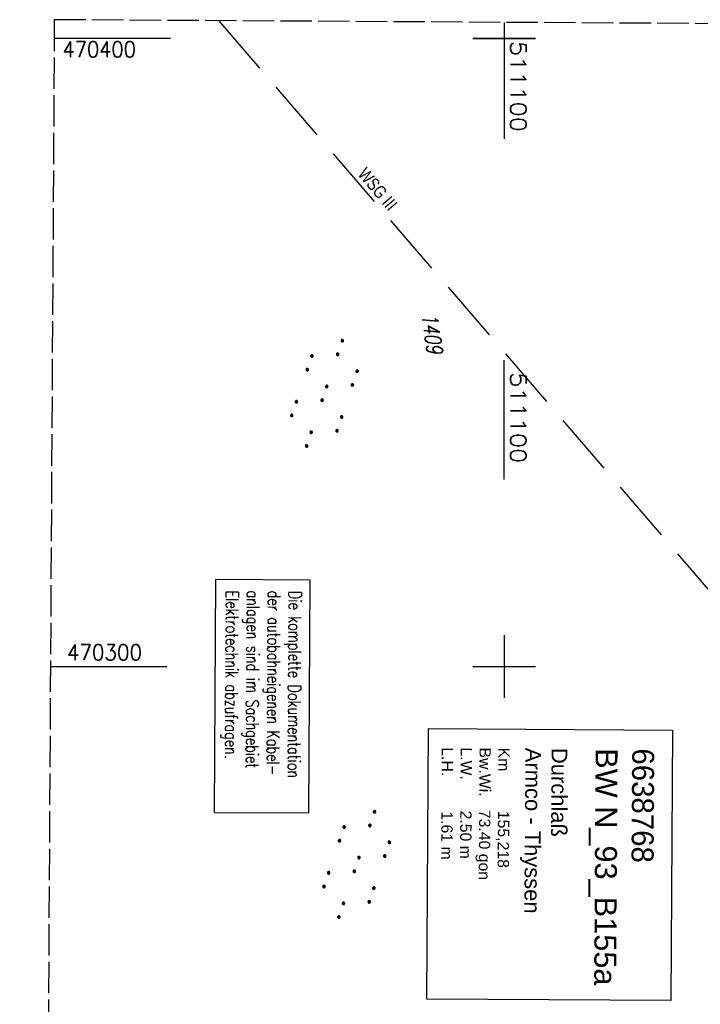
# Model space of a CAD drawing. Extents: x 511022 to 511316, y 469476 to 470403.
# Tile 17 of 21: x 511023 to 511131, y 470246 to 470403. Entities that reach past the tile are written whole.
import ezdxf
from ezdxf.enums import TextEntityAlignment as Align

# ---------------------------------------------------------------- set-up
doc = ezdxf.new("R2010")
doc.units = 0
doc.header["$LTSCALE"] = 10
doc.header["$MEASUREMENT"] = 0
for name, pattern in [('AUSGEZOGEN', [0]), ('LT00', [0]), ('LT05', [0.7, 0.5, -0.2]), ('LT14', [0.6, 0.5, -0.1])]:
    doc.linetypes.add(name, pattern=pattern)
doc.layers.get('0').update_dxf_attribs({"linetype": 'LT00'})
doc.layers.add('-BLATT_97-RAND', color=7, linetype='LT14', plot=False)
for name, color, linetype in [('BAB-KABEL_TEXT_KASTEN', 224, 'Continuous'), ('BW_TEXT', 20, 'AUSGEZOGEN'), ('DFK_FLUR_NR', 250, 'LT00'), ('DFK_NUTZUNG', 250, 'LT00'), ('V96_RASTER', 250, 'LT00'), ('V97_RASTER', 250, 'LT00'), ('WSG-GRENZE', 162, 'LT05'), ('WSG_TEXT', 163, 'Continuous')]:
    doc.layers.add(name, color=color, linetype=linetype)
doc.styles.add('Beschrift', font='ARIAL.TTF')
doc.styles.add('ROMANS', font='romans.shx', dxfattribs={"width": 0.8})
doc.styles.get("Standard").update_dxf_attribs({"font": 'romans.shx'})

# ---------------------------------------------------------------- blocks, each defined once
blk = doc.blocks.new('SYMB7110')
at = {"color": 0, "linetype": 'ByBlock'}
for p, q in [((-0.515, 0.392919), (-0.515, 0.367081)), ((-0.51, 0.362895), (-0.51, 0.397105)), ((-0.505, 0.399164), (-0.505, 0.360836)), ((-0.5, 0.360204), (-0.5, 0.399796)), ((-0.495, 0.399164), (-0.495, 0.360836)), ((-0.49, 0.362895), (-0.49, 0.397105)), ((-0.485, 0.392919), (-0.485, 0.367081)), ((-0.48, 0.379874), (-0.48, 0.380145)), ((-0.285, 0.392919), (-0.285, 0.367081)), ((-0.28, 0.362895), (-0.28, 0.397105)), ((-0.275, 0.399164), (-0.275, 0.360836)), ((-0.27, 0.360204), (-0.27, 0.399796)), ((-0.265, 0.399164), (-0.265, 0.360836)), ((-0.26, 0.362895), (-0.26, 0.397105)), ((-0.255, 0.392919), (-0.255, 0.367081)), ((-0.25, 0.379874), (-0.25, 0.380146)), ((0.255, 0.392919), (0.255, 0.367081)), ((0.26, 0.362895), (0.26, 0.397105)), ((0.265, 0.399164), (0.265, 0.360836)), ((0.27, 0.360204), (0.27, 0.399796)), ((0.275, 0.399164), (0.275, 0.360836)), ((0.28, 0.362895), (0.28, 0.397105)), ((0.285, 0.392919), (0.285, 0.367081)), ((0.29, 0.379874), (0.29, 0.380145)), ((0.485, 0.392919), (0.485, 0.367081)), ((0.49, 0.362895), (0.49, 0.397105)), ((0.495, 0.399164), (0.495, 0.360836)), ((0.5, 0.360204), (0.5, 0.399796)), ((0.505, 0.399164), (0.505, 0.360836)), ((0.51, 0.362895), (0.51, 0.397105)), ((0.515, 0.392919), (0.515, 0.367081)), ((0.52, 0.379874), (0.52, 0.380146)), ((-0.9, 0.012919), (-0.9, -0.012919)), ((-0.895, -0.017106), (-0.895, 0.017105)), ((-0.89, 0.019164), (-0.89, -0.019164)), ((-0.885, -0.019797), (-0.885, 0.019796)), ((-0.88, 0.019164), (-0.88, -0.019164)), ((-0.875, -0.017106), (-0.875, 0.017105)), ((-0.87, 0.012919), (-0.87, -0.012919)), ((-0.865, -0.000126), (-0.865, 0.000145)), ((-0.67, 0.012919), (-0.67, -0.012919)), ((-0.665, -0.017106), (-0.665, 0.017105)), ((-0.66, 0.019164), (-0.66, -0.019164)), ((-0.655, -0.019797), (-0.655, 0.019796)), ((-0.65, 0.019164), (-0.65, -0.019164)), ((-0.645, -0.017106), (-0.645, 0.017105)), ((-0.64, 0.012919), (-0.64, -0.012919)), ((-0.635, -0.000126), (-0.635, 0.000145)), ((-0.13, 0.012919), (-0.13, -0.012919)), ((-0.125, -0.017105), (-0.125, 0.017105)), ((-0.12, 0.019164), (-0.12, -0.019164)), ((-0.115, -0.019796), (-0.115, 0.019796)), ((-0.11, 0.019164), (-0.11, -0.019164)), ((-0.105, -0.017105), (-0.105, 0.017105)), ((-0.1, 0.012919), (-0.1, -0.012919)), ((-0.095, -0.000126), (-0.095, 0.000146)), ((0.1, 0.012919), (0.1, -0.012919)), ((0.105, -0.017105), (0.105, 0.017105)), ((0.11, 0.019164), (0.11, -0.019164)), ((0.115, -0.019796), (0.115, 0.019796)), ((0.12, 0.019164), (0.12, -0.019164)), ((0.125, -0.017105), (0.125, 0.017105)), ((0.13, 0.012919), (0.13, -0.012919)), ((0.135, -0.000126), (0.135, 0.000146)), ((0.64, 0.012919), (0.64, -0.012919)), ((0.645, -0.017105), (0.645, 0.017105)), ((0.65, 0.019164), (0.65, -0.019164)), ((0.655, -0.019796), (0.655, 0.019796)), ((0.66, 0.019164), (0.66, -0.019164)), ((0.665, -0.017105), (0.665, 0.017105)), ((0.67, 0.012919), (0.67, -0.012919)), ((0.675, -0.000126), (0.675, 0.000146)), ((0.87, 0.012919), (0.87, -0.012919)), ((0.875, -0.017105), (0.875, 0.017105)), ((0.88, 0.019164), (0.88, -0.019164)), ((0.885, -0.019796), (0.885, 0.019796)), ((0.89, 0.019164), (0.89, -0.019164)), ((0.895, -0.017105), (0.895, 0.017105)), ((0.9, 0.012919), (0.9, -0.012919)), ((0.905, -0.000126), (0.905, 0.000146)), ((-0.515, -0.367081), (-0.515, -0.392919)), ((-0.51, -0.397105), (-0.51, -0.362895)), ((-0.505, -0.360836), (-0.505, -0.399164)), ((-0.5, -0.399796), (-0.5, -0.360204)), ((-0.495, -0.360836), (-0.495, -0.399164)), ((-0.49, -0.397106), (-0.49, -0.362895)), ((-0.485, -0.367081), (-0.485, -0.392919)), ((-0.48, -0.380126), (-0.48, -0.379855)), ((-0.285, -0.367081), (-0.285, -0.392919)), ((-0.28, -0.397105), (-0.28, -0.362895)), ((-0.275, -0.360836), (-0.275, -0.399164)), ((-0.27, -0.399796), (-0.27, -0.360204)), ((-0.265, -0.360836), (-0.265, -0.399164)), ((-0.26, -0.397105), (-0.26, -0.362895)), ((-0.255, -0.367081), (-0.255, -0.392919)), ((-0.25, -0.380126), (-0.25, -0.379855)), ((0.255, -0.367081), (0.255, -0.392919)), ((0.26, -0.397105), (0.26, -0.362895)), ((0.265, -0.360836), (0.265, -0.399164)), ((0.27, -0.399796), (0.27, -0.360204)), ((0.275, -0.360836), (0.275, -0.399164)), ((0.28, -0.397105), (0.28, -0.362895)), ((0.285, -0.367081), (0.285, -0.392919)), ((0.29, -0.380126), (0.29, -0.379855)), ((0.485, -0.367081), (0.485, -0.392919)), ((0.49, -0.397105), (0.49, -0.362895)), ((0.495, -0.360836), (0.495, -0.399164)), ((0.5, -0.399796), (0.5, -0.360204)), ((0.505, -0.360836), (0.505, -0.399164)), ((0.51, -0.397105), (0.51, -0.362895)), ((0.515, -0.367081), (0.515, -0.392919)), ((0.52, -0.380126), (0.52, -0.379855))]:
    blk.add_line(p, q, dxfattribs=at)
for points in [[(-0.48, 0.38), (-0.481981, 0.388678), (-0.48753, 0.395637), (-0.49555, 0.399499), (-0.50445, 0.399499), (-0.51247, 0.395637), (-0.518019, 0.388678), (-0.52, 0.38), (-0.518019, 0.371322), (-0.51247, 0.364363), (-0.50445, 0.360501), (-0.49555, 0.360501), (-0.48753, 0.364363), (-0.481981, 0.371322), (-0.48, 0.38)], [(-0.25, 0.38), (-0.251981, 0.388678), (-0.25753, 0.395637), (-0.26555, 0.399499), (-0.27445, 0.399499), (-0.28247, 0.395637), (-0.288019, 0.388678), (-0.29, 0.38), (-0.288019, 0.371322), (-0.28247, 0.364363), (-0.27445, 0.360501), (-0.26555, 0.360501), (-0.25753, 0.364363), (-0.251981, 0.371322), (-0.25, 0.38)], [(0.29, 0.38), (0.288019, 0.388678), (0.28247, 0.395637), (0.27445, 0.399499), (0.26555, 0.399499), (0.25753, 0.395637), (0.251981, 0.388678), (0.25, 0.38), (0.251981, 0.371322), (0.25753, 0.364363), (0.26555, 0.360501), (0.27445, 0.360501), (0.28247, 0.364363), (0.288019, 0.371322), (0.29, 0.38)], [(0.52, 0.38), (0.518019, 0.388678), (0.51247, 0.395637), (0.50445, 0.399499), (0.495549, 0.399499), (0.48753, 0.395637), (0.481981, 0.388678), (0.48, 0.38), (0.481981, 0.371322), (0.48753, 0.364363), (0.495549, 0.360501), (0.50445, 0.360501), (0.51247, 0.364363), (0.518019, 0.371322), (0.52, 0.38)], [(-0.865, 0), (-0.866981, 0.008678), (-0.87253, 0.015637), (-0.88055, 0.019498), (-0.88945, 0.019498), (-0.89747, 0.015637), (-0.903019, 0.008678), (-0.905, 0)], [(-0.905, 0), (-0.903019, -0.008678), (-0.89747, -0.015637), (-0.88945, -0.019499), (-0.88055, -0.019499), (-0.87253, -0.015637), (-0.866981, -0.008678), (-0.865, 0)], [(-0.635, 0), (-0.636981, 0.008678), (-0.64253, 0.015637), (-0.65055, 0.019498), (-0.65945, 0.019498), (-0.66747, 0.015637), (-0.673019, 0.008678), (-0.675, 0)], [(-0.675, 0), (-0.673019, -0.008678), (-0.66747, -0.015637), (-0.65945, -0.019499), (-0.65055, -0.019499), (-0.64253, -0.015637), (-0.636981, -0.008678), (-0.635, 0)], [(-0.095, 0), (-0.096981, 0.008678), (-0.10253, 0.015637), (-0.11055, 0.019499), (-0.11945, 0.019499), (-0.12747, 0.015637), (-0.133019, 0.008678), (-0.135, 0)], [(-0.135, 0), (-0.133019, -0.008678), (-0.12747, -0.015637), (-0.11945, -0.019499), (-0.11055, -0.019499), (-0.10253, -0.015637), (-0.096981, -0.008678), (-0.095, 0)], [(0.135, 0), (0.133019, 0.008678), (0.12747, 0.015637), (0.11945, 0.019499), (0.11055, 0.019499), (0.10253, 0.015637), (0.096981, 0.008678), (0.095, 0)], [(0.095, 0), (0.096981, -0.008678), (0.10253, -0.015637), (0.11055, -0.019499), (0.11945, -0.019499), (0.12747, -0.015637), (0.133019, -0.008678), (0.135, 0)], [(0.675, 0), (0.673019, 0.008678), (0.66747, 0.015637), (0.65945, 0.019499), (0.65055, 0.019499), (0.64253, 0.015637), (0.636981, 0.008678), (0.635, 0)], [(0.635, 0), (0.636981, -0.008678), (0.64253, -0.015637), (0.65055, -0.019499), (0.65945, -0.019499), (0.66747, -0.015637), (0.673019, -0.008678), (0.675, 0)], [(0.905, 0), (0.903019, 0.008678), (0.89747, 0.015637), (0.88945, 0.019499), (0.88055, 0.019499), (0.87253, 0.015637), (0.866981, 0.008678), (0.865, 0)], [(0.865, 0), (0.866981, -0.008678), (0.87253, -0.015637), (0.88055, -0.019499), (0.88945, -0.019499), (0.89747, -0.015637), (0.903019, -0.008678), (0.905, 0)], [(-0.48, -0.38), (-0.481981, -0.371322), (-0.48753, -0.364363), (-0.49555, -0.360501), (-0.50445, -0.360501), (-0.51247, -0.364363), (-0.518019, -0.371322), (-0.52, -0.38), (-0.518019, -0.388678), (-0.51247, -0.395637), (-0.50445, -0.399499), (-0.49555, -0.399499), (-0.48753, -0.395637), (-0.481981, -0.388678), (-0.48, -0.38)], [(-0.25, -0.38), (-0.251981, -0.371322), (-0.25753, -0.364363), (-0.26555, -0.360501), (-0.27445, -0.360501), (-0.28247, -0.364363), (-0.288019, -0.371322), (-0.29, -0.38), (-0.288019, -0.388678), (-0.28247, -0.395637), (-0.27445, -0.399499), (-0.26555, -0.399499), (-0.25753, -0.395637), (-0.251981, -0.388678), (-0.25, -0.38)], [(0.29, -0.38), (0.288019, -0.371322), (0.28247, -0.364363), (0.27445, -0.360501), (0.26555, -0.360501), (0.25753, -0.364363), (0.251981, -0.371322), (0.25, -0.38), (0.251981, -0.388678), (0.25753, -0.395637), (0.26555, -0.399499), (0.27445, -0.399499), (0.28247, -0.395637), (0.288019, -0.388678), (0.29, -0.38)], [(0.52, -0.38), (0.518019, -0.371322), (0.51247, -0.364363), (0.50445, -0.360501), (0.495549, -0.360501), (0.48753, -0.364363), (0.481981, -0.371322), (0.48, -0.38), (0.481981, -0.388678), (0.48753, -0.395637), (0.495549, -0.399499), (0.50445, -0.399499), (0.51247, -0.395637), (0.518019, -0.388678), (0.52, -0.38)]]:
    blk.add_lwpolyline(points, dxfattribs=at)

msp = doc.modelspace()

# ---------------------------------------------------------------- linework, layer by layer
at = {"layer": '-BLATT_97-RAND'}
msp.add_lwpolyline([(511028.4, 470402.97), (511022.89, 469477.99), (511309.88, 469476.28), (511315.39, 470401.26), (511028.4, 470402.97)], dxfattribs=at)
at = {"layer": 'BAB-KABEL_TEXT_KASTEN', "linetype": 'AUSGEZOGEN'}
msp.add_lwpolyline([(511054.06, 470313.84), (511053.84, 470276.78), (511068.9, 470276.69), (511069.12, 470313.75)], close=True, dxfattribs=at)
at = {"layer": 'BW_TEXT'}
msp.add_lwpolyline([(511126.8, 470289.89), (511126.54, 470246.82), (511087.71, 470247.05), (511087.96, 470290.12)], close=True, dxfattribs=at)
at = {"layer": 'V96_RASTER'}
for p, q in [((511095, 470400, 359.87), (511105, 470400, 359.87)), ((511100, 470329.75, 359.87), (511100, 470348.78, 359.87))]:
    msp.add_line(p, q, dxfattribs=at)
at = {"layer": 'V97_RASTER'}
for p, q in [((511100, 470402.55), (511100, 470384.03)), ((511046.9, 470400), (511028.38, 470400)), ((511105, 470400), (511095, 470400)), ((511100, 470305), (511100, 470295)), ((511027.78, 470300), (511046.3, 470300)), ((511095, 470300), (511105, 470300))]:
    msp.add_line(p, q, dxfattribs=at)
at = {"layer": 'WSG-GRENZE', "ltscale": 2, "flags": 128}
msp.add_lwpolyline([(511054.54, 470402.82), (511168.17, 470270.82), (511167.95, 470267.01), (511167.15, 470253.55), (511214.53, 470201.77), (511255.66, 470140.86), (511313.84, 470140.51)], dxfattribs=at)

# ---------------------------------------------------------------- block references
at = {"layer": 'DFK_NUTZUNG', "yscale": 10, "zscale": 10, "rotation": 251.28826}
for p, xscale in [((511071.4, 470343.49), 10), ((511076.53, 470268.49), 9.99999999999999)]:
    msp.add_blockref('SYMB7110', p, dxfattribs=dict(at, xscale=xscale))

# ---------------------------------------------------------------- texts
at = {"layer": 'BAB-KABEL_TEXT_KASTEN', "insert": (511067.73, 470312.03), "char_height": 2, "width": 33.7438, "attachment_point": 1, "rotation": 269.6588, "style": 'ROMANS'}
msp.add_mtext('{\\W0.75;Die komplette Dokumentation der autobahneigenen Kabel-\\Panlagen sind im Sachgebiet Elektrotechnik abzufragen.}', dxfattribs=at)
at = {"layer": 'BW_TEXT', "insert": (511123.9, 470286.95), "char_height": 2, "width": 37.5546, "attachment_point": 1, "rotation": 269.6589, "style": 'Beschrift'}
msp.add_mtext('{\\Funir_o|c0;\\H1.75x;6638768}\\P{\\H1.75x;BW N_93_B155a\\W0.8;\\P\\H0.3714x;\\W1;\\P\\H1.924x;Durchlaß               Armco - Thyssen\\P\\H0.1999x;\\P\\H3.602x;Km         155,218\\PBw.Wi.   73.40 gon\\PL.W.       2.50 m\\PL.H.        1.61 m}', dxfattribs=at)
at = {"layer": 'DFK_FLUR_NR', "oblique": 13.754, "width": 0.75}
msp.add_text('1409', height=2.5, rotation=278.7021, dxfattribs=at).set_placement((511086.82, 470356.09))
at = {"layer": 'V96_RASTER', "width": 1.127}
msp.add_text(' 511100', height=2.5, rotation=269.9993, dxfattribs=at).set_placement((511101, 470348.78, 359.87))
at = {"layer": 'V97_RASTER'}
for s, rotation, width, p in [(' 470400', 0.0016, 0.908, (511028.15, 470397)), (' 511100', 270.0016, 1.127, (511101, 470401.53)), (' 470300', 0.0016, 0.931, (511028.8, 470301))]:
    msp.add_text(s, height=2.5, rotation=rotation, dxfattribs=dict(at, width=width)).set_placement(p)
at = {"layer": 'WSG_TEXT', "style": 'Beschrift', "width": 0.8}
msp.add_text('WSG III', height=2, rotation=310.2905, dxfattribs=at).set_placement((511079.11, 470375.35), align=Align.CENTER)

doc.saveas('drawing.dxf')
